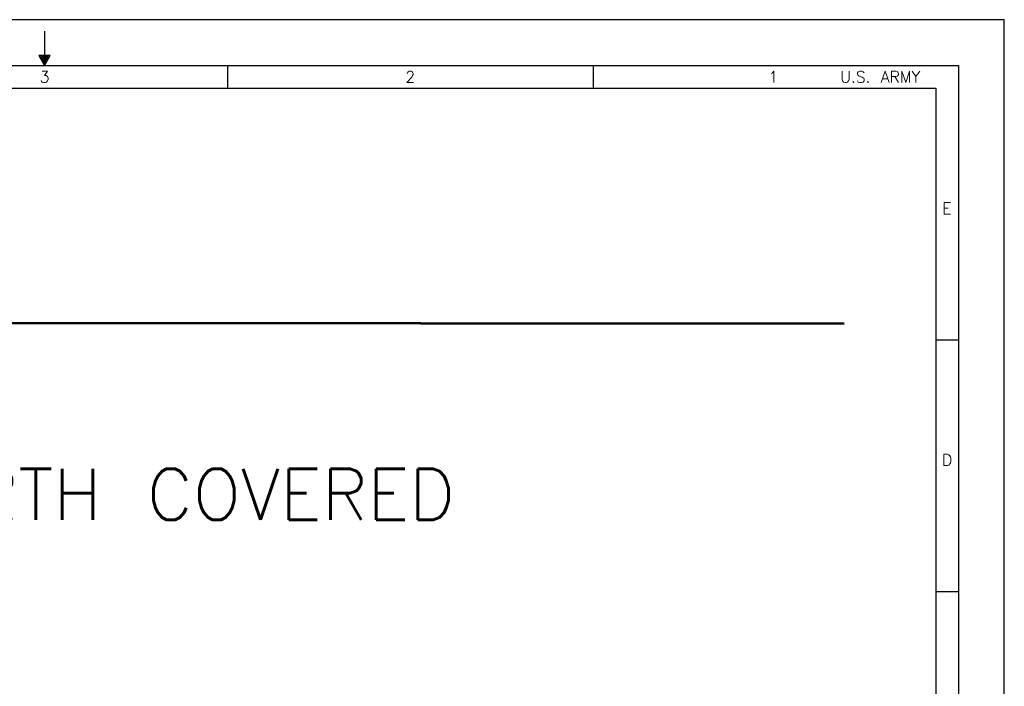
# Model space of a CAD drawing. Extents: x -7.4 to 34.6, y -51.3 to -21.3.
# Tile 4 of 4: x 13.1 to 34.6, y -35.8 to -21.3. Entities that reach past the tile are written whole.
import ezdxf
from ezdxf.enums import TextEntityAlignment as Align

# ---------------------------------------------------------------- set-up
doc = ezdxf.new("R2010")
doc.units = 0
doc.header["$MEASUREMENT"] = 0
doc.layers.add('04', color=7, linetype='CONTINUOUS')
doc.styles.add('TXT_SHX', font='txt.shx')

msp = doc.modelspace()

# ---------------------------------------------------------------- linework, layer by layer
at = {"layer": '04', "color": 7, "linetype": 'CONTINUOUS'}
for p, q in [((34.648, -21.27), (-7.352, -21.27)), ((34.648, -51.27), (34.648, -21.27)), ((13.648, -21.52), (13.648, -22.27)), ((-6.352, -22.27), (33.648, -22.27)), ((17.648, -22.27), (17.648, -22.77)), ((25.648, -22.27), (25.648, -22.77)), ((33.648, -22.27), (33.648, -50.27)), ((-4.852, -22.77), (33.148, -22.77)), ((33.148, -22.77), (33.148, -49.77)), ((33.148, -28.27), (33.648, -28.27)), ((33.148, -33.77), (33.648, -33.77))]:
    msp.add_line(p, q, dxfattribs=at)
at = {"layer": '04', "color": 1, "linetype": 'CONTINUOUS'}
for p, q in [((0.18, -27.872), (31.147, -27.899)), ((0.18, -27.88), (31.147, -27.906)), ((0.18, -27.9), (31.147, -27.927))]:
    msp.add_line(p, q, dxfattribs=at)
at = {"layer": '04', "color": 7, "linetype": 'CONTINUOUS'}
msp.add_lwpolyline([(13.648, -22.27), (13.773, -22.053), (13.523, -22.053)], close=True, dxfattribs=at)
for points in [[(13.649, -22.227), (13.737, -22.074), (13.559, -22.074), (13.647, -22.227)], [(13.647, -22.188), (13.701, -22.095), (13.595, -22.095), (13.649, -22.189)], [(13.648, -22.145), (13.665, -22.116), (13.631, -22.116), (13.646, -22.142)]]:
    msp.add_lwpolyline(points, dxfattribs=at)

# ---------------------------------------------------------------- texts
at = {"layer": '04', "color": 7, "linetype": 'CONTINUOUS', "style": 'TXT_SHX'}
for s, p in [('3', (13.648, -22.645)), ('2', (21.648, -22.645)), ('1', (29.594, -22.645)), ('E', (33.392, -25.52)), ('D', (33.398, -31.02))]:
    msp.add_text(s, height=0.25, dxfattribs=at).set_placement(p, align=Align.CENTER)
msp.add_text('U.S. ARMY', height=0.25, dxfattribs=at).set_placement((32.812, -22.645), align=Align.RIGHT)
msp.add_text('OVAL-ARCH, EARTH COVERED   ', height=1.11547, dxfattribs=at).set_placement((0.082, -32.205))

doc.saveas('drawing.dxf')
